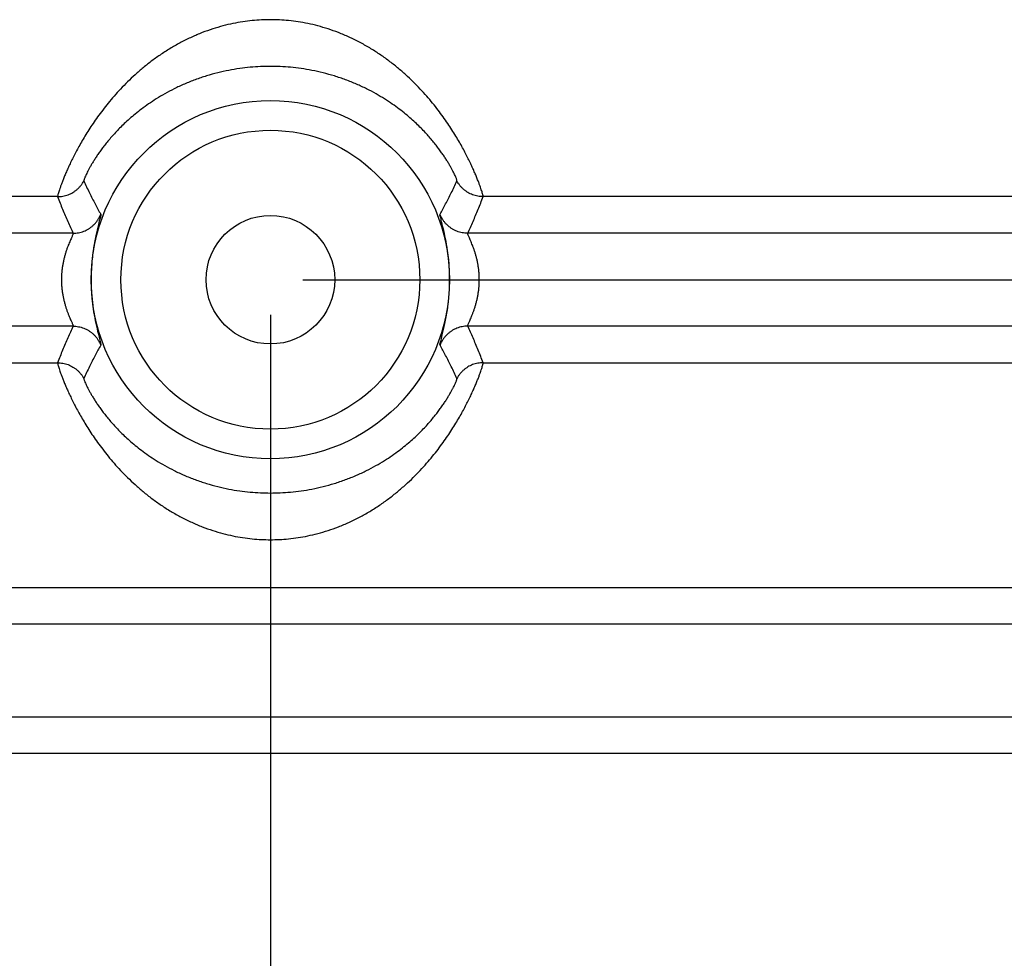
# Model space of a CAD drawing. Header units: inches. Extents: x 0 to 34, y 0 to 22.
# Tile 8 of 81: x 4 to 5, y 5.8 to 6.8. Entities that reach past the tile are written whole.
import ezdxf

# ---------------------------------------------------------------- set-up
doc = ezdxf.new("R2010")
doc.units = ezdxf.units.IN
doc.header["$LTSCALE"] = 1.87
doc.header["$MEASUREMENT"] = 0
doc.layers.get('0').update_dxf_attribs({"linetype": 'CONTINUOUS'})
doc.layers.add('DIMENSIONS', color=7, linetype='CONTINUOUS')
doc.styles.get("Standard").update_dxf_attribs({"font": 'txt', "width": 0.8})
doc.dimstyles.new('DIMSTYLE_1', dxfattribs={"dimtxt": 0.125, "dimasz": 0.18, "dimexe": 0.18, "dimexo": 0.0625, "dimgap": 0.09, "dimtad": 0, "dimtih": 1, "dimtoh": 1, "dimdec": 3, "dimzin": 4, "dimdsep": 46, "dimtxsty": 'STANDARD', "dimblk": '_FILLED', "dimblk1": '_FILLED', "dimblk2": '_FILLED', "dimcen": 0.09, "dimadec": 0, "dimazin": 0, "dimtp": 0.01, "dimtm": 0.01, "dimtfac": 1, "dimtdec": 3, "dimtofl": 0, "dimtmove": 0, "dimatfit": 3, "dimldrblk": '_FILLED', "dimfxl": 1, "dimtolj": 1, "dimtzin": 4, "dimarcsym": 0})

# ---------------------------------------------------------------- blocks, each defined once
blk = doc.blocks.new('_FILLED')
at = {"color": 0, "linetype": 'BYBLOCK'}
blk.add_solid([(0, 0), (-1, 0.1736), (-1, -0.1736)], dxfattribs=at)
blk = doc.blocks.new('*D1')
at = {"layer": 'DIMENSIONS', "color": 2, "linetype": 'CONTINUOUS'}
for p, q in [((4.29891, 6.52363), (6.87564, 6.52363)), ((6.75064, 6.52363), (6.75064, 5.89936)), ((6.75064, 4.78863), (6.75064, 5.64936)), ((6.03418, 4.78863), (6.87564, 4.78863))]:
    blk.add_line(p, q, dxfattribs=at)
at = {"layer": 'DIMENSIONS', "color": 2, "linetype": 'CONTINUOUS', "xscale": 0.18, "yscale": 0.18, "zscale": 0.18}
for p, rotation in [((6.75064, 6.52363), 90), ((6.75064, 4.78863), 270)]:
    blk.add_blockref('_FILLED', p, dxfattribs=dict(at, rotation=rotation))
at = {"layer": 'DIMENSIONS', "color": 2, "linetype": 'CONTINUOUS', "width": 0.8}
for s, p in [('[', (6.71314, 5.71186)), (']', (7.31314, 5.71186)), ('1.735', (6.08814, 5.71186)), ('44.07', (6.81314, 5.71186))]:
    blk.add_text(s, height=0.125, dxfattribs=at).set_placement(p)
blk = doc.blocks.new('*D3')
at = {"layer": 'DIMENSIONS', "color": 2, "linetype": 'CONTINUOUS'}
for p, q in [((4.26608, 6.48822), (4.26608, 3.91362)), ((2.53158, 4.76113), (2.53158, 3.91362)), ((2.53158, 4.03862), (2.17158, 4.03862)), ((4.26608, 4.03862), (4.62608, 4.03862))]:
    blk.add_line(p, q, dxfattribs=at)
at = {"layer": 'DIMENSIONS', "color": 2, "linetype": 'CONTINUOUS', "xscale": 0.18, "yscale": 0.18, "zscale": 0.18}
blk.add_blockref('_FILLED', (2.53158, 4.03862), dxfattribs=at)
at = {"layer": 'DIMENSIONS', "color": 2, "linetype": 'CONTINUOUS', "xscale": 0.18, "yscale": 0.18, "zscale": 0.18, "rotation": 180}
blk.add_blockref('_FILLED', (4.26608, 4.03862), dxfattribs=at)
at = {"layer": 'DIMENSIONS', "color": 2, "linetype": 'CONTINUOUS', "width": 0.8}
for s, p in [('[', (3.39648, 3.97612)), (']', (3.99648, 3.97612)), ('1.735', (2.77148, 3.97612)), ('44.06', (3.49648, 3.97612))]:
    blk.add_text(s, height=0.125, dxfattribs=at).set_placement(p)

msp = doc.modelspace()

# ---------------------------------------------------------------- linework, layer by layer
at = {"color": 7, "linetype": 'CONTINUOUS'}
for p, q in [((4.05112, 6.60754), (2.98496, 6.60754)), ((5.54719, 6.60754), (4.48103, 6.60754)), ((4.0667, 6.57059), (3.23756, 6.57059)), ((5.2946, 6.57059), (4.46546, 6.57059)), ((4.08508, 6.52925), (4.08506, 6.5188)), ((4.44708, 6.51801), (4.4471, 6.52845)), ((4.0667, 6.47667), (3.23756, 6.47667)), ((5.2946, 6.47667), (4.46546, 6.47667)), ((2.98496, 6.43972), (4.05112, 6.43972)), ((4.48103, 6.43972), (5.54719, 6.43972)), ((2.58065, 6.21254), (5.9515, 6.21254)), ((5.88438, 6.17559), (2.64777, 6.17559)), ((5.88438, 6.08167), (2.64778, 6.08167)), ((5.9515, 6.04472), (2.58065, 6.04472))]:
    msp.add_line(p, q, dxfattribs=at)
for radius in [0.18101, 0.15103, 0.06496]:
    msp.add_circle((4.26608, 6.52363), radius, dxfattribs=at)
for points, knots in [([(4.26608, 6.78637), (4.26305, 6.78637), (4.25691, 6.78622), (4.24756, 6.78553), (4.23796, 6.78432), (4.2281, 6.78255), (4.21798, 6.78016), (4.20764, 6.77711), (4.19712, 6.77335), (4.18653, 6.76888), (4.17601, 6.76371), (4.16572, 6.75792), (4.15582, 6.75162), (4.14644, 6.74494), (4.13763, 6.73799), (4.12941, 6.73087), (4.12178, 6.72368), (4.11473, 6.71646), (4.10822, 6.70929), (4.10221, 6.70219), (4.09668, 6.69519), (4.09159, 6.68834), (4.08692, 6.68165), (4.08263, 6.67514), (4.0787, 6.66884), (4.07511, 6.66276), (4.07183, 6.65692), (4.06885, 6.65133), (4.06614, 6.646), (4.0637, 6.64095), (4.06151, 6.6362), (4.05954, 6.63175), (4.05781, 6.62762), (4.05629, 6.62384), (4.05498, 6.62041), (4.05387, 6.61736), (4.05296, 6.6147), (4.05223, 6.61245), (4.05169, 6.61061), (4.05132, 6.6092), (4.05114, 6.60824), (4.05107, 6.60771), (4.05112, 6.60754)], [0, 0, 0, 0, 0.030397, 0.061701, 0.094036, 0.127521, 0.162275, 0.198386, 0.235778, 0.274332, 0.313763, 0.353486, 0.39287, 0.431481, 0.469109, 0.505531, 0.540616, 0.57437, 0.606805, 0.637925, 0.667748, 0.696306, 0.723625, 0.749706, 0.774556, 0.798192, 0.820618, 0.841828, 0.861824, 0.880604, 0.898146, 0.914426, 0.929417, 0.943079, 0.955371, 0.96625, 0.975675, 0.983611, 0.990027, 0.994899, 0.998216, 1, 1, 1, 1]), ([(4.48103, 6.60754), (4.48108, 6.60771), (4.48102, 6.60824), (4.48084, 6.6092), (4.48047, 6.61061), (4.47993, 6.61245), (4.4792, 6.6147), (4.47829, 6.61736), (4.47718, 6.62041), (4.47586, 6.62383), (4.47435, 6.62762), (4.47261, 6.63175), (4.47065, 6.6362), (4.46845, 6.64096), (4.466, 6.64602), (4.4633, 6.65135), (4.46032, 6.65694), (4.45704, 6.66278), (4.45345, 6.66885), (4.44953, 6.67514), (4.44525, 6.68163), (4.44058, 6.68832), (4.4355, 6.69516), (4.42998, 6.70215), (4.42397, 6.70925), (4.41747, 6.71642), (4.41041, 6.72364), (4.40279, 6.73083), (4.39458, 6.73795), (4.38576, 6.7449), (4.37638, 6.75159), (4.36649, 6.75789), (4.3562, 6.76368), (4.34565, 6.76886), (4.33504, 6.77335), (4.32452, 6.77711), (4.31419, 6.78015), (4.30408, 6.78254), (4.29423, 6.78431), (4.28463, 6.78552), (4.27527, 6.78622), (4.26912, 6.78637), (4.26608, 6.78637)], [0, 0, 0, 0, 0.001782, 0.005097, 0.009966, 0.016378, 0.02431, 0.033732, 0.044609, 0.056903, 0.070572, 0.085574, 0.101873, 0.119437, 0.138238, 0.158249, 0.179457, 0.201865, 0.225475, 0.250283, 0.276311, 0.303584, 0.332113, 0.361911, 0.393011, 0.425438, 0.459202, 0.494281, 0.53066, 0.568305, 0.606976, 0.646326, 0.686019, 0.725527, 0.764224, 0.801626, 0.837669, 0.872372, 0.905821, 0.938152, 0.969499, 1, 1, 1, 1]), ([(4.26608, 6.73918), (4.26274, 6.73918), (4.25595, 6.73902), (4.24561, 6.73831), (4.23495, 6.73707), (4.22398, 6.73523), (4.21275, 6.73275), (4.2014, 6.7296), (4.19016, 6.7258), (4.17929, 6.72144), (4.16904, 6.71668), (4.15957, 6.71166), (4.15093, 6.70652), (4.14309, 6.70136), (4.13601, 6.69624), (4.12961, 6.69121), (4.12383, 6.68629), (4.11858, 6.6815), (4.11383, 6.67684), (4.10951, 6.67234), (4.10558, 6.66798), (4.102, 6.66377), (4.09874, 6.65972), (4.09577, 6.65583), (4.09307, 6.65209), (4.09062, 6.64852), (4.08841, 6.64512), (4.08641, 6.6419), (4.08463, 6.63888), (4.08306, 6.63607), (4.08169, 6.6335), (4.08052, 6.63117), (4.07955, 6.62911), (4.07878, 6.62735), (4.0782, 6.6259), (4.07781, 6.62478), (4.07762, 6.62403), (4.07756, 6.6236), (4.07761, 6.62348)], [0, 0, 0, 0, 0.042835, 0.08709, 0.132913, 0.180454, 0.229766, 0.280337, 0.33144, 0.381948, 0.430524, 0.476373, 0.519371, 0.559438, 0.5967, 0.631414, 0.663833, 0.694138, 0.722518, 0.749169, 0.774223, 0.797792, 0.819997, 0.840923, 0.860622, 0.879137, 0.896491, 0.912677, 0.927675, 0.941446, 0.953944, 0.965114, 0.974878, 0.983141, 0.989821, 0.994858, 0.99823, 1, 1, 1, 1]), ([(4.45454, 6.62348), (4.4546, 6.6236), (4.45454, 6.62403), (4.45435, 6.62478), (4.45396, 6.6259), (4.45338, 6.62734), (4.45261, 6.6291), (4.45164, 6.63116), (4.45047, 6.63349), (4.4491, 6.63607), (4.44753, 6.63887), (4.44575, 6.64189), (4.44376, 6.64511), (4.44154, 6.6485), (4.43909, 6.65208), (4.43639, 6.65581), (4.43343, 6.65971), (4.43017, 6.66376), (4.42659, 6.66796), (4.42267, 6.67232), (4.41835, 6.67682), (4.4136, 6.68147), (4.40837, 6.68626), (4.40259, 6.69117), (4.3962, 6.6962), (4.38914, 6.70131), (4.38131, 6.70647), (4.37268, 6.71161), (4.36321, 6.71663), (4.35296, 6.7214), (4.34208, 6.72577), (4.33081, 6.72958), (4.31945, 6.73274), (4.30821, 6.73522), (4.29725, 6.73706), (4.28659, 6.73831), (4.27623, 6.73902), (4.26943, 6.73918), (4.26608, 6.73918)], [0, 0, 0, 0, 0.001768, 0.005132, 0.010159, 0.016831, 0.025086, 0.034846, 0.046016, 0.058511, 0.072276, 0.087268, 0.103449, 0.120799, 0.139314, 0.159007, 0.179926, 0.202128, 0.225681, 0.250706, 0.277336, 0.305689, 0.335939, 0.368309, 0.402995, 0.440198, 0.480174, 0.523159, 0.569084, 0.617564, 0.66809, 0.71942, 0.77011, 0.819392, 0.866917, 0.912713, 0.957001, 1, 1, 1, 1]), ([(4.05112, 6.60754), (4.05202, 6.60754), (4.05383, 6.60763), (4.05651, 6.60799), (4.05915, 6.6086), (4.06173, 6.60944), (4.06422, 6.61051), (4.0666, 6.61181), (4.06886, 6.6133), (4.07097, 6.615), (4.07292, 6.61688), (4.07469, 6.61893), (4.07627, 6.62113), (4.07719, 6.62268), (4.07761, 6.62348)], [0, 0, 0, 0, 0.083335, 0.166675, 0.250018, 0.333362, 0.416706, 0.500048, 0.583387, 0.666723, 0.750052, 0.833376, 0.916692, 1, 1, 1, 1]), ([(4.07761, 6.62348), (4.07944, 6.61943), (4.08311, 6.61161), (4.08881, 6.60037), (4.09272, 6.59322), (4.09467, 6.58977)], [0, 0, 0, 0, 0.352905, 0.685417, 1, 1, 1, 1]), ([(4.43749, 6.58977), (4.43944, 6.59322), (4.44335, 6.60037), (4.44905, 6.61161), (4.45271, 6.61943), (4.45454, 6.62348)], [0, 0, 0, 0, 0.314594, 0.647096, 1, 1, 1, 1]), ([(4.48103, 6.60754), (4.48013, 6.60755), (4.47833, 6.60763), (4.47564, 6.608), (4.473, 6.6086), (4.47043, 6.60944), (4.46794, 6.61052), (4.46556, 6.61181), (4.4633, 6.61331), (4.46119, 6.615), (4.45924, 6.61688), (4.45746, 6.61893), (4.45588, 6.62113), (4.45496, 6.62268), (4.45454, 6.62348)], [0, 0, 0, 0, 0.083335, 0.166673, 0.250015, 0.333359, 0.416702, 0.500045, 0.583384, 0.666719, 0.75005, 0.833374, 0.916691, 1, 1, 1, 1]), ([(4.05112, 6.60754), (4.05273, 6.60326), (4.05601, 6.59485), (4.06121, 6.58253), (4.06485, 6.57452), (4.0667, 6.57059)], [0, 0, 0, 0, 0.342054, 0.675526, 1, 1, 1, 1]), ([(4.46546, 6.57059), (4.46731, 6.57452), (4.47095, 6.58253), (4.47614, 6.59485), (4.47943, 6.60326), (4.48103, 6.60754)], [0, 0, 0, 0, 0.324469, 0.65794, 1, 1, 1, 1]), ([(4.0667, 6.57059), (4.06762, 6.57059), (4.06947, 6.57068), (4.07222, 6.57107), (4.07492, 6.5717), (4.07755, 6.57259), (4.08009, 6.57371), (4.08251, 6.57506), (4.0848, 6.57663), (4.08694, 6.57841), (4.0889, 6.58037), (4.09067, 6.5825), (4.09224, 6.58479), (4.09359, 6.58722), (4.09433, 6.58891), (4.09467, 6.58977)], [0, 0, 0, 0, 0.076919, 0.153845, 0.230775, 0.307708, 0.384642, 0.461578, 0.538511, 0.615442, 0.692368, 0.769288, 0.846201, 0.923105, 1, 1, 1, 1]), ([(4.09467, 6.58977), (4.09515, 6.58892), (4.09344, 6.58514), (4.09236, 6.57827), (4.08934, 6.56725), (4.08702, 6.55378), (4.08548, 6.54077), (4.08513, 6.53246), (4.08507, 6.52925)], [0, 0, 0, 0, 0.047885, 0.172093, 0.361907, 0.593959, 0.843083, 1, 1, 1, 1]), ([(4.4471, 6.52845), (4.44707, 6.5312), (4.44682, 6.53834), (4.4457, 6.54967), (4.44373, 6.56192), (4.44155, 6.57258), (4.43915, 6.58105), (4.43828, 6.58626), (4.43712, 6.58912), (4.43749, 6.58977)], [0, 0, 0, 0, 0.132555, 0.344515, 0.548334, 0.729424, 0.872157, 0.963822, 1, 1, 1, 1]), ([(4.46546, 6.57059), (4.46453, 6.57059), (4.46268, 6.57068), (4.45994, 6.57107), (4.45724, 6.5717), (4.4546, 6.57259), (4.45207, 6.57371), (4.44964, 6.57506), (4.44735, 6.57663), (4.44522, 6.57841), (4.44326, 6.58037), (4.44148, 6.5825), (4.43992, 6.58479), (4.43857, 6.58722), (4.43782, 6.58891), (4.43749, 6.58977)], [0, 0, 0, 0, 0.076914, 0.153835, 0.230761, 0.30769, 0.384623, 0.461557, 0.53849, 0.615422, 0.69235, 0.769273, 0.84619, 0.923099, 1, 1, 1, 1]), ([(4.0667, 6.57059), (4.06675, 6.57052), (4.06673, 6.57023), (4.06661, 6.56973), (4.06632, 6.56894), (4.06589, 6.5679), (4.06531, 6.56656), (4.0646, 6.56494), (4.06376, 6.56303), (4.06283, 6.56082), (4.06182, 6.55834), (4.06079, 6.55562), (4.05976, 6.55267), (4.05878, 6.54953), (4.05787, 6.54626), (4.05705, 6.54289), (4.05636, 6.53945), (4.05579, 6.53597), (4.05537, 6.53246), (4.05508, 6.52893), (4.05494, 6.5254), (4.05494, 6.52186), (4.05508, 6.51833), (4.05537, 6.51481), (4.05579, 6.5113), (4.05636, 6.50781), (4.05705, 6.50437), (4.05786, 6.501), (4.05878, 6.49773), (4.05976, 6.4946), (4.06079, 6.49165), (4.06182, 6.48892), (4.06282, 6.48644), (4.06376, 6.48423), (4.0646, 6.48232), (4.06531, 6.4807), (4.06589, 6.47936), (4.06632, 6.47832), (4.06661, 6.47753), (4.06673, 6.47703), (4.06675, 6.47674), (4.0667, 6.47667)], [0, 0, 0, 0, 0.00272, 0.008082, 0.01648, 0.028069, 0.04293, 0.061091, 0.082526, 0.107124, 0.134618, 0.164644, 0.196772, 0.230548, 0.26549, 0.301106, 0.337088, 0.373266, 0.409496, 0.445706, 0.481896, 0.518078, 0.554268, 0.590478, 0.626706, 0.662884, 0.698866, 0.734482, 0.769426, 0.803203, 0.835333, 0.86536, 0.892857, 0.917458, 0.938896, 0.957062, 0.971926, 0.983517, 0.991917, 0.997279, 1, 1, 1, 1]), ([(4.46546, 6.47667), (4.4654, 6.47674), (4.46542, 6.47703), (4.46555, 6.47753), (4.46584, 6.47832), (4.46627, 6.47936), (4.46684, 6.4807), (4.46756, 6.48232), (4.4684, 6.48423), (4.46933, 6.48644), (4.47033, 6.48892), (4.47136, 6.49165), (4.47239, 6.4946), (4.47338, 6.49773), (4.47429, 6.501), (4.4751, 6.50437), (4.4758, 6.50781), (4.47636, 6.5113), (4.47679, 6.51481), (4.47708, 6.51833), (4.47722, 6.52186), (4.47722, 6.5254), (4.47708, 6.52893), (4.47679, 6.53246), (4.47636, 6.53597), (4.4758, 6.53945), (4.4751, 6.54289), (4.47429, 6.54626), (4.47338, 6.54953), (4.47239, 6.55267), (4.47136, 6.55561), (4.47033, 6.55834), (4.46933, 6.56082), (4.4684, 6.56303), (4.46756, 6.56494), (4.46684, 6.56656), (4.46627, 6.5679), (4.46584, 6.56894), (4.46555, 6.56973), (4.46542, 6.57023), (4.4654, 6.57052), (4.46546, 6.57059)], [0, 0, 0, 0, 0.002721, 0.008083, 0.016482, 0.028073, 0.042937, 0.061102, 0.082541, 0.107141, 0.134637, 0.164664, 0.196792, 0.230567, 0.26551, 0.301127, 0.337109, 0.373288, 0.409516, 0.445725, 0.481915, 0.518097, 0.554287, 0.590498, 0.626727, 0.662906, 0.698887, 0.734504, 0.769447, 0.803223, 0.835353, 0.865379, 0.892874, 0.917473, 0.938908, 0.957069, 0.97193, 0.98352, 0.991918, 0.997279, 1, 1, 1, 1]), ([(4.08505, 6.5188), (4.08508, 6.51606), (4.08533, 6.50892), (4.08645, 6.49761), (4.08842, 6.48537), (4.0906, 6.47471), (4.093, 6.46623), (4.09387, 6.46101), (4.09504, 6.45814), (4.09467, 6.45749)], [0, 0, 0, 0, 0.132444, 0.344115, 0.547712, 0.728816, 0.871765, 0.96368, 1, 1, 1, 1]), ([(4.43749, 6.45749), (4.437, 6.45835), (4.43872, 6.46214), (4.4398, 6.46902), (4.44283, 6.48006), (4.44514, 6.49352), (4.44668, 6.50651), (4.44703, 6.51481), (4.44708, 6.51801)], [0, 0, 0, 0, 0.048112, 0.172707, 0.362772, 0.594771, 0.843547, 1, 1, 1, 1]), ([(4.0667, 6.47667), (4.06485, 6.47274), (4.06121, 6.46473), (4.05601, 6.45241), (4.05273, 6.444), (4.05112, 6.43972)], [0, 0, 0, 0, 0.324469, 0.65794, 1, 1, 1, 1]), ([(4.0667, 6.47667), (4.06762, 6.47667), (4.06947, 6.47658), (4.07222, 6.47619), (4.07492, 6.47556), (4.07755, 6.47467), (4.08009, 6.47355), (4.08251, 6.4722), (4.0848, 6.47063), (4.08694, 6.46886), (4.0889, 6.46689), (4.09067, 6.46476), (4.09224, 6.46247), (4.09359, 6.46004), (4.09434, 6.45835), (4.09467, 6.45749)], [0, 0, 0, 0, 0.076914, 0.153835, 0.230761, 0.307691, 0.384623, 0.461557, 0.538491, 0.615422, 0.69235, 0.769273, 0.84619, 0.923099, 1, 1, 1, 1]), ([(4.46546, 6.47667), (4.46453, 6.47667), (4.46268, 6.47658), (4.45994, 6.47619), (4.45724, 6.47556), (4.4546, 6.47467), (4.45207, 6.47355), (4.44964, 6.4722), (4.44735, 6.47063), (4.44522, 6.46885), (4.44326, 6.46689), (4.44149, 6.46476), (4.43992, 6.46247), (4.43857, 6.46004), (4.43782, 6.45835), (4.43749, 6.45749)], [0, 0, 0, 0, 0.076919, 0.153845, 0.230775, 0.307708, 0.384642, 0.461578, 0.538511, 0.615442, 0.692368, 0.769288, 0.846201, 0.923105, 1, 1, 1, 1]), ([(4.48103, 6.43972), (4.47943, 6.444), (4.47614, 6.45241), (4.47095, 6.46473), (4.46731, 6.47274), (4.46546, 6.47667)], [0, 0, 0, 0, 0.342054, 0.675526, 1, 1, 1, 1]), ([(4.09467, 6.45749), (4.09272, 6.45404), (4.08881, 6.44689), (4.08311, 6.43565), (4.07944, 6.42783), (4.07761, 6.42378)], [0, 0, 0, 0, 0.314594, 0.647096, 1, 1, 1, 1]), ([(4.45454, 6.42378), (4.45271, 6.42783), (4.44905, 6.43565), (4.44335, 6.44689), (4.43944, 6.45404), (4.43749, 6.45749)], [0, 0, 0, 0, 0.352905, 0.685417, 1, 1, 1, 1]), ([(4.05112, 6.43972), (4.05107, 6.43955), (4.05114, 6.43902), (4.05132, 6.43806), (4.05169, 6.43665), (4.05223, 6.43481), (4.05295, 6.43256), (4.05387, 6.4299), (4.05498, 6.42685), (4.05629, 6.42343), (4.05781, 6.41964), (4.05954, 6.41551), (4.06151, 6.41106), (4.06371, 6.4063), (4.06615, 6.40124), (4.06885, 6.39591), (4.07184, 6.39032), (4.07512, 6.38448), (4.0787, 6.37841), (4.08262, 6.37212), (4.08691, 6.36563), (4.09158, 6.35895), (4.09666, 6.3521), (4.10218, 6.34511), (4.10818, 6.33801), (4.11469, 6.33084), (4.12174, 6.32362), (4.12936, 6.31643), (4.13758, 6.30931), (4.14639, 6.30236), (4.15578, 6.29567), (4.16567, 6.28937), (4.17596, 6.28358), (4.1865, 6.2784), (4.19711, 6.27391), (4.20763, 6.27015), (4.21797, 6.26711), (4.22807, 6.26472), (4.23792, 6.26295), (4.24752, 6.26174), (4.25688, 6.26104), (4.26304, 6.26089), (4.26608, 6.26089)], [0, 0, 0, 0, 0.001782, 0.005097, 0.009966, 0.016378, 0.02431, 0.033732, 0.044609, 0.056903, 0.070572, 0.085574, 0.101873, 0.119437, 0.138238, 0.158249, 0.179457, 0.201865, 0.225475, 0.250283, 0.276311, 0.303584, 0.332113, 0.361911, 0.393011, 0.425438, 0.459202, 0.494281, 0.53066, 0.568305, 0.606976, 0.646326, 0.686019, 0.725527, 0.764224, 0.801626, 0.837669, 0.872372, 0.905821, 0.938152, 0.969499, 1, 1, 1, 1]), ([(4.05112, 6.43972), (4.05202, 6.43971), (4.05383, 6.43963), (4.05651, 6.43927), (4.05915, 6.43866), (4.06173, 6.43782), (4.06422, 6.43674), (4.0666, 6.43545), (4.06885, 6.43395), (4.07097, 6.43226), (4.07292, 6.43038), (4.07469, 6.42833), (4.07627, 6.42613), (4.07719, 6.42458), (4.07761, 6.42378)], [0, 0, 0, 0, 0.083335, 0.166673, 0.250015, 0.333359, 0.416702, 0.500045, 0.583384, 0.666719, 0.75005, 0.833374, 0.916691, 1, 1, 1, 1]), ([(4.26608, 6.26089), (4.2691, 6.26089), (4.27525, 6.26104), (4.28459, 6.26173), (4.29419, 6.26294), (4.30405, 6.26471), (4.31417, 6.2671), (4.32452, 6.27015), (4.33503, 6.27391), (4.34562, 6.27838), (4.35615, 6.28355), (4.36644, 6.28934), (4.37633, 6.29564), (4.38572, 6.30232), (4.39453, 6.30927), (4.40275, 6.31639), (4.41037, 6.32358), (4.41743, 6.3308), (4.42394, 6.33797), (4.42994, 6.34508), (4.43547, 6.35207), (4.44056, 6.35892), (4.44524, 6.36561), (4.44953, 6.37212), (4.45346, 6.37842), (4.45705, 6.3845), (4.46033, 6.39034), (4.46331, 6.39593), (4.46601, 6.40126), (4.46845, 6.40631), (4.47065, 6.41106), (4.47261, 6.41551), (4.47434, 6.41964), (4.47586, 6.42342), (4.47717, 6.42685), (4.47829, 6.4299), (4.4792, 6.43256), (4.47993, 6.43481), (4.48047, 6.43665), (4.48084, 6.43806), (4.48102, 6.43902), (4.48108, 6.43955), (4.48103, 6.43972)], [0, 0, 0, 0, 0.030397, 0.061701, 0.094036, 0.127521, 0.162275, 0.198386, 0.235778, 0.274332, 0.313763, 0.353486, 0.39287, 0.431481, 0.469109, 0.505531, 0.540616, 0.57437, 0.606805, 0.637925, 0.667748, 0.696306, 0.723625, 0.749706, 0.774556, 0.798192, 0.820618, 0.841828, 0.861824, 0.880604, 0.898146, 0.914426, 0.929417, 0.943079, 0.955371, 0.96625, 0.975675, 0.983611, 0.990027, 0.994899, 0.998216, 1, 1, 1, 1]), ([(4.48103, 6.43972), (4.48013, 6.43972), (4.47833, 6.43963), (4.47564, 6.43927), (4.473, 6.43866), (4.47043, 6.43782), (4.46794, 6.43675), (4.46556, 6.43546), (4.4633, 6.43396), (4.46119, 6.43226), (4.45924, 6.43038), (4.45746, 6.42833), (4.45588, 6.42613), (4.45496, 6.42458), (4.45454, 6.42378)], [0, 0, 0, 0, 0.083335, 0.166675, 0.250018, 0.333362, 0.416706, 0.500048, 0.583387, 0.666723, 0.750052, 0.833376, 0.916692, 1, 1, 1, 1]), ([(4.07761, 6.42378), (4.07756, 6.42366), (4.07762, 6.42323), (4.0778, 6.42248), (4.0782, 6.42136), (4.07877, 6.41992), (4.07955, 6.41816), (4.08052, 6.4161), (4.08169, 6.41377), (4.08306, 6.4112), (4.08463, 6.40839), (4.08641, 6.40537), (4.0884, 6.40215), (4.09061, 6.39876), (4.09306, 6.39518), (4.09576, 6.39145), (4.09873, 6.38755), (4.10199, 6.3835), (4.10556, 6.3793), (4.10949, 6.37494), (4.1138, 6.37044), (4.11855, 6.36579), (4.12379, 6.36101), (4.12957, 6.35609), (4.13595, 6.35106), (4.14302, 6.34595), (4.15084, 6.34079), (4.15948, 6.33565), (4.16894, 6.33063), (4.17919, 6.32586), (4.19007, 6.32149), (4.20134, 6.31768), (4.21271, 6.31452), (4.22394, 6.31204), (4.23491, 6.3102), (4.24557, 6.30895), (4.25592, 6.30824), (4.26273, 6.30808), (4.26608, 6.30808)], [0, 0, 0, 0, 0.001768, 0.005132, 0.010159, 0.016831, 0.025086, 0.034846, 0.046016, 0.058511, 0.072276, 0.087268, 0.103449, 0.120799, 0.139314, 0.159007, 0.179926, 0.202128, 0.225681, 0.250706, 0.277336, 0.305689, 0.335939, 0.368309, 0.402995, 0.440198, 0.480174, 0.523159, 0.569084, 0.617564, 0.66809, 0.71942, 0.77011, 0.819392, 0.866917, 0.912713, 0.957001, 1, 1, 1, 1]), ([(4.26608, 6.30808), (4.26942, 6.30808), (4.27621, 6.30824), (4.28655, 6.30895), (4.29721, 6.31019), (4.30818, 6.31203), (4.31941, 6.31451), (4.33075, 6.31766), (4.342, 6.32146), (4.35287, 6.32582), (4.36312, 6.33058), (4.37259, 6.3356), (4.38123, 6.34074), (4.38906, 6.3459), (4.39614, 6.35102), (4.40254, 6.35605), (4.40833, 6.36097), (4.41357, 6.36576), (4.41833, 6.37042), (4.42265, 6.37492), (4.42658, 6.37928), (4.43016, 6.38349), (4.43342, 6.38754), (4.43638, 6.39143), (4.43908, 6.39517), (4.44153, 6.39874), (4.44375, 6.40214), (4.44574, 6.40536), (4.44752, 6.40838), (4.44909, 6.41119), (4.45046, 6.41376), (4.45163, 6.41609), (4.4526, 6.41815), (4.45338, 6.41992), (4.45396, 6.42136), (4.45435, 6.42248), (4.45454, 6.42323), (4.4546, 6.42366), (4.45454, 6.42378)], [0, 0, 0, 0, 0.042835, 0.08709, 0.132913, 0.180454, 0.229766, 0.280337, 0.33144, 0.381948, 0.430524, 0.476373, 0.519371, 0.559438, 0.5967, 0.631414, 0.663833, 0.694138, 0.722518, 0.749169, 0.774223, 0.797792, 0.819997, 0.840923, 0.860622, 0.879137, 0.896491, 0.912677, 0.927675, 0.941446, 0.953944, 0.965114, 0.974878, 0.983141, 0.989821, 0.994858, 0.99823, 1, 1, 1, 1])]:
    msp.add_open_spline(points, degree=3, knots=knots, dxfattribs=at)

# ---------------------------------------------------------------- dimensions: what is measured, and where the dimension line sits
at = {"layer": 'DIMENSIONS', "color": 2, "linetype": 'CONTINUOUS'}
dim = msp.add_linear_dim(base=(6.75064, 6.52363), p1=(6.03418, 4.78863), p2=(4.29891, 6.52363), angle=90, dimstyle='DIMSTYLE_1', dxfattribs=at)
dim.commit()
dim.dimension.update_dxf_attribs({"geometry": '*D1', "text_midpoint": (6.75064, 5.77436), "dimtype": 160})
dim = msp.add_linear_dim(base=(4.2660777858, 4.0386193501), p1=(2.5315777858, 4.7611325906), p2=(4.2660777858, 6.4882246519), dimstyle='DIMSTYLE_1', dxfattribs=at)
dim.commit()
dim.dimension.update_dxf_attribs({"geometry": '*D3', "text_midpoint": (3.4339814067, 4.0386193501), "dimtype": 160})

doc.saveas('drawing.dxf')
